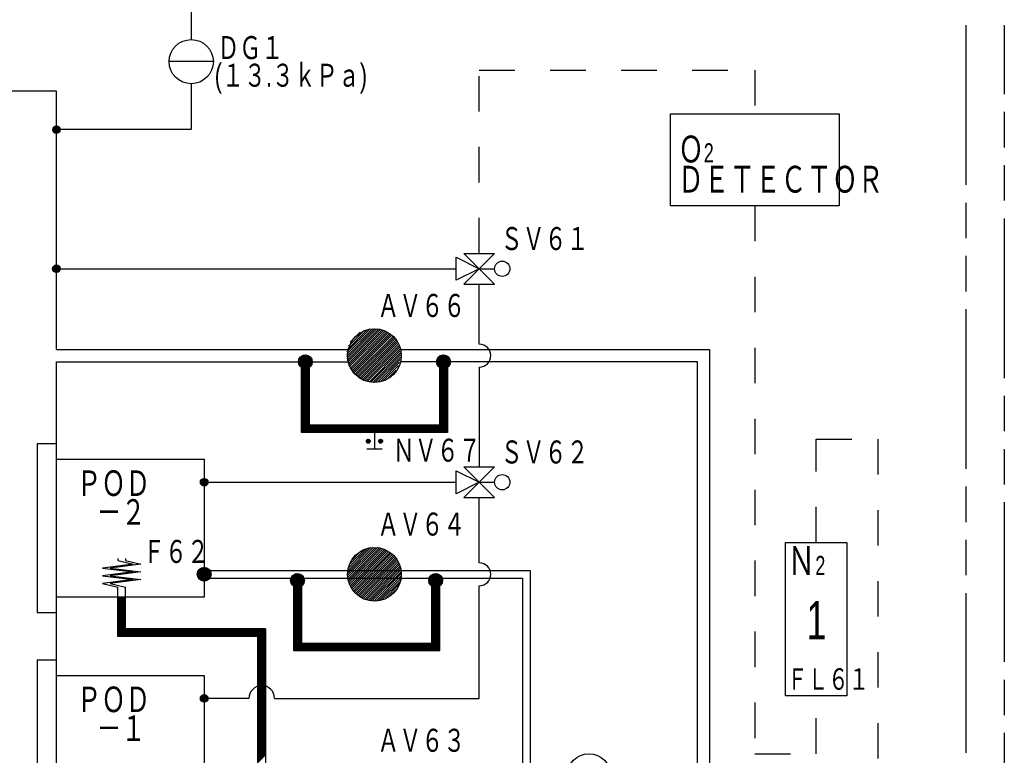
# Model space of a CAD drawing. Header units: millimetres. Extents: x 0 to 840, y 0 to 591.
# Tile 23 of 27: x 544 to 672, y 350 to 446. Entities that reach past the tile are written whole.
import ezdxf

# ---------------------------------------------------------------- set-up
doc = ezdxf.new("R2010")
doc.units = ezdxf.units.MM
doc.header["$LTSCALE"] = 46.255
doc.linetypes.add('DOT', pattern=[0.2, 0.1, -0.1])
doc.linetypes.add('PHANTOM', pattern=[0.8, 0.45, -0.05, 0.1, -0.05, 0.1, -0.05])
doc.layers.get('0').update_dxf_attribs({"linetype": 'CONTINUOUS'})
for name, color, linetype in [('0001_01', 7, 'CONTINUOUS'), ('0001_03', 7, 'CONTINUOUS'), ('0001_04', 7, 'CONTINUOUS')]:
    doc.layers.add(name, color=color, linetype=linetype)
doc.styles.add('TEXTSTYLE_2', font='txt', dxfattribs={"width": 0.7})

msp = doc.modelspace()

# ---------------------------------------------------------------- linework, layer by layer
at = {"color": 5, "linetype": 'Continuous'}
for p, q in [((547.94, 413.59), (548.49, 414.15)), ((547.94, 413.74), (548.35, 414.14)), ((547.97, 413.48), (548.61, 414.12)), ((548.01, 413.38), (548.7, 414.07)), ((548.07, 413.3), (548.78, 414.01)), ((548.15, 413.24), (548.85, 413.94)), ((548.24, 413.19), (548.9, 413.84)), ((548.35, 413.16), (548.93, 413.73)), ((548.49, 413.15), (548.93, 413.6)), ((548.71, 413.23), (548.86, 413.38))]:
    msp.add_line(p, q, dxfattribs=at)
at = {"color": 2, "linetype": 'Continuous'}
msp.add_line((548.44, 413.65), (600.52, 413.65), dxfattribs=at)
msp.add_circle((548.44, 413.65), 0.5, dxfattribs=at)
at = {"layer": '0001_01', "color": 2, "linetype": 'Continuous'}
for p, q in [((566.01, 452.29), (566.01, 443.53)), ((568.89, 440.65), (563.13, 440.65)), ((566.01, 437.77), (566.01, 431.79)), ((548.44, 436.79), (488.54, 436.79)), ((548.44, 403.13), (548.44, 436.79)), ((628.43, 433.86), (650.43, 433.86)), ((628.43, 421.86), (628.43, 433.86)), ((650.43, 433.86), (650.43, 421.86)), ((566.01, 431.79), (548.44, 431.79)), ((650.43, 421.86), (628.43, 421.86)), ((605.52, 415.65), (601.52, 411.65)), ((601.52, 415.65), (605.52, 415.65)), ((605.52, 411.65), (601.52, 415.65)), ((600.52, 412.15), (600.52, 415.15)), ((600.52, 415.15), (603.52, 413.65)), ((603.52, 413.65), (600.52, 412.15)), ((603.52, 413.65), (605.52, 413.65)), ((601.52, 411.65), (605.52, 411.65)), ((603.52, 403.83), (603.52, 411.65)), ((548.44, 403.13), (586.46, 403.13)), ((593.27, 403.13), (633.54, 403.13)), ((633.54, 403.13), (633.54, 317.48)), ((548.44, 401.53), (586.46, 401.53)), ((548.44, 327.06), (548.44, 401.53)), ((580.37, 392.33), (580.37, 401.53)), ((581.37, 401.53), (581.37, 393.33)), ((631.94, 401.53), (593.27, 401.53)), ((598.37, 393.33), (598.37, 401.53)), ((599.37, 401.53), (599.37, 392.33)), ((631.94, 317.48), (631.94, 401.53)), ((603.52, 400.83), (603.52, 387.83)), ((581.37, 393.33), (598.37, 393.33)), ((599.37, 392.33), (580.37, 392.33)), ((589.87, 392.33), (589.87, 390.17)), ((548.44, 390.83), (545.94, 390.83)), ((545.94, 390.83), (545.94, 368.83)), ((588.87, 390.17), (590.87, 390.17)), ((548.44, 388.83), (567.69, 388.83)), ((567.69, 388.83), (567.69, 370.83)), ((605.52, 387.83), (601.52, 383.83)), ((601.52, 387.83), (605.52, 387.83)), ((605.52, 383.83), (601.52, 387.83)), ((600.52, 387.33), (603.52, 385.83)), ((600.52, 384.33), (600.52, 387.33)), ((567.69, 385.83), (600.52, 385.83)), ((603.52, 385.83), (600.52, 384.33)), ((603.52, 385.83), (605.52, 385.83)), ((601.52, 383.83), (605.52, 383.83)), ((603.52, 375.33), (603.52, 383.83)), ((643.43, 377.99), (651.43, 377.99)), ((643.43, 357.99), (643.43, 377.99)), ((651.43, 377.99), (651.43, 357.99)), ((556.44, 375.88), (556.44, 375.63)), ((557.44, 375.88), (557.44, 375.63)), ((558.44, 375.13), (554.44, 374.63)), ((554.44, 374.63), (558.44, 374.13)), ((559.44, 375.13), (555.44, 374.63)), ((555.44, 374.63), (559.44, 374.13)), ((556.44, 375.63), (558.44, 375.13)), ((557.44, 375.63), (559.44, 375.13)), ((558.44, 374.13), (554.44, 373.63)), ((554.44, 373.63), (558.44, 373.13)), ((559.44, 374.13), (555.44, 373.63)), ((555.44, 373.63), (559.44, 373.13)), ((567.69, 374.33), (610.14, 374.33)), ((567.69, 373.33), (609.14, 373.33)), ((609.14, 373.33), (609.14, 317.48)), ((610.14, 374.33), (610.14, 317.48)), ((558.44, 373.13), (554.44, 372.63)), ((554.44, 372.63), (556.44, 372.13)), ((559.44, 373.13), (555.44, 372.63)), ((555.44, 372.63), (557.44, 372.13)), ((556.44, 365.74), (556.44, 372.13)), ((557.44, 366.74), (557.44, 372.13)), ((579.35, 363.83), (579.35, 373.03)), ((580.35, 373.03), (580.35, 364.83)), ((597.35, 364.83), (597.35, 373.03)), ((598.35, 373.03), (598.35, 363.83)), ((603.52, 357.65), (603.52, 372.33)), ((567.69, 370.83), (548.44, 370.83)), ((545.94, 368.83), (548.44, 368.83)), ((574.69, 365.74), (556.44, 365.74)), ((575.69, 366.74), (557.44, 366.74)), ((574.69, 256.39), (574.69, 365.74)), ((575.69, 366.74), (575.69, 256.39)), ((580.35, 364.83), (597.35, 364.83)), ((598.35, 363.83), (579.35, 363.83)), ((548.44, 362.65), (545.94, 362.65)), ((545.94, 362.65), (545.94, 340.65)), ((548.44, 360.65), (567.69, 360.65)), ((567.69, 360.65), (567.69, 342.65)), ((651.43, 357.99), (643.43, 357.99)), ((573.52, 357.65), (567.69, 357.65)), ((576.85, 357.65), (603.52, 357.65))]:
    msp.add_line(p, q, dxfattribs=at)
at = {"layer": '0001_01', "color": 2, "linetype": 'PHANTOM'}
for p, q in [((666.93, 445.39), (666.93, 256.39)), ((671.93, 251.39), (671.93, 445.39))]:
    msp.add_line(p, q, dxfattribs=at)
at = {"layer": '0001_01', "color": 2, "linetype": 'DOT'}
for p, q in [((603.52, 439.56), (639.43, 439.56)), ((603.52, 415.65), (603.52, 439.56)), ((639.43, 439.56), (639.43, 433.86)), ((639.43, 421.86), (639.43, 350.43)), ((647.43, 391.44), (655.43, 391.44)), ((647.43, 377.99), (647.43, 391.44)), ((655.43, 391.44), (655.43, 317.48)), ((647.43, 350.43), (647.43, 357.99)), ((639.43, 350.43), (647.43, 350.43))]:
    msp.add_line(p, q, dxfattribs=at)
at = {"layer": '0001_01', "color": 2, "linetype": 'Continuous'}
for centre, radius in [((566.01, 440.65), 2.88), ((548.44, 431.79), 0.48), ((606.52, 413.65), 1), ((589.87, 402.33), 3.5), ((580.87, 401.53), 0.9), ((598.87, 401.53), 0.9), ((589.07, 391.17), 0.25), ((590.67, 391.17), 0.25), ((567.69, 385.83), 0.5), ((606.52, 385.83), 1), ((589.87, 373.83), 3.5), ((567.69, 373.83), 0.9), ((579.85, 373.03), 0.9), ((597.85, 373.03), 0.9), ((567.69, 357.65), 0.5), ((617.82, 347.58), 2.85)]:
    msp.add_circle(centre, radius, dxfattribs=at)
for centre, radius, start, end in [((603.52, 402.33), 1.5, 270, 90), ((603.52, 373.83), 1.5, 270, 90), ((575.19, 357.65), 1.67, 0, 180)]:
    msp.add_arc(centre, radius, start, end, dxfattribs=at)
at = {"layer": '0001_04', "color": 5, "linetype": 'Continuous'}
for p, q in [((547.96, 431.86), (548.36, 432.26)), ((547.96, 431.72), (548.5, 432.26)), ((547.99, 431.61), (548.61, 432.23)), ((548.04, 431.52), (548.71, 432.18)), ((548.1, 431.44), (548.78, 432.12)), ((548.18, 431.38), (548.84, 432.04)), ((548.28, 431.33), (548.89, 431.94)), ((548.4, 431.31), (548.91, 431.83)), ((548.55, 431.32), (548.9, 431.67)), ((586.26, 402.21), (589.89, 405.84)), ((586.27, 402.5), (589.61, 405.84)), ((586.28, 401.95), (590.16, 405.82)), ((586.29, 402.81), (589.3, 405.81)), ((586.32, 401.7), (590.4, 405.78)), ((586.36, 403.15), (588.95, 405.75)), ((586.37, 401.47), (590.63, 405.73)), ((586.44, 401.25), (590.85, 405.67)), ((586.48, 403.56), (588.55, 405.62)), ((586.51, 401.05), (591.06, 405.59)), ((586.6, 400.85), (591.26, 405.51)), ((586.69, 400.66), (591.44, 405.41)), ((586.73, 404.09), (588.01, 405.37)), ((586.8, 400.48), (591.62, 405.31)), ((586.91, 400.31), (591.79, 405.19)), ((587.03, 400.15), (591.95, 405.07)), ((587.16, 400), (592.11, 404.94)), ((587.3, 399.85), (592.25, 404.8)), ((587.45, 399.72), (592.39, 404.66)), ((587.6, 399.59), (592.52, 404.5)), ((587.76, 399.47), (592.64, 404.34)), ((587.94, 399.36), (592.75, 404.17)), ((588.12, 399.25), (592.85, 403.99)), ((588.3, 399.16), (592.94, 403.8)), ((588.5, 399.08), (593.03, 403.6)), ((588.71, 399), (593.1, 403.39)), ((588.93, 398.94), (593.16, 403.17)), ((589.17, 398.89), (593.21, 402.94)), ((579.97, 401.52), (580.88, 402.43)), ((579.98, 401.67), (580.72, 402.42)), ((579.98, 401.39), (581.01, 402.42)), ((580, 401.27), (581.12, 402.39)), ((580.03, 401.87), (580.53, 402.36)), ((580.04, 401.17), (581.23, 402.35)), ((580.09, 401.08), (581.32, 402.31)), ((580.15, 400.99), (581.4, 402.25)), ((580.21, 400.91), (581.48, 402.19)), ((580.28, 400.85), (581.55, 402.11)), ((580.36, 400.78), (581.61, 402.03)), ((580.37, 400.65), (581.66, 401.95)), ((580.37, 400.51), (581.71, 401.85)), ((580.37, 400.36), (581.74, 401.74)), ((580.37, 400.22), (581.76, 401.62)), ((589.42, 398.86), (593.25, 402.69)), ((589.68, 398.84), (593.26, 402.42)), ((589.97, 398.85), (593.26, 402.13)), ((590.29, 398.88), (593.22, 401.82)), ((597.97, 401.56), (598.84, 402.43)), ((597.97, 401.42), (598.97, 402.42)), ((597.99, 401.72), (598.67, 402.41)), ((598, 401.31), (599.09, 402.4)), ((598.03, 401.2), (599.2, 402.37)), ((598.07, 401.94), (598.45, 402.33)), ((598.07, 401.1), (599.29, 402.32)), ((598.13, 401.01), (599.38, 402.27)), ((598.19, 400.94), (599.46, 402.21)), ((598.26, 400.86), (599.53, 402.14)), ((598.34, 400.8), (599.6, 402.06)), ((598.37, 400.69), (599.65, 401.97)), ((598.37, 400.55), (599.7, 401.88)), ((598.37, 400.4), (599.73, 401.77)), ((598.37, 400.26), (599.76, 401.65)), ((598.37, 400.12), (599.77, 401.52)), ((580.37, 400.08), (581.77, 401.48)), ((580.37, 399.94), (581.74, 401.31)), ((580.37, 399.8), (581.65, 401.08)), ((580.37, 399.66), (581.37, 400.66)), ((580.37, 399.52), (581.37, 400.52)), ((580.37, 399.38), (581.37, 400.38)), ((580.37, 399.23), (581.37, 400.23)), ((590.64, 398.96), (593.15, 401.46)), ((591.07, 399.1), (593.01, 401.04)), ((591.65, 399.4), (592.71, 400.45)), ((598.37, 399.98), (599.75, 401.37)), ((598.37, 399.84), (599.69, 401.16)), ((598.37, 399.7), (599.37, 400.7)), ((598.37, 399.56), (599.37, 400.56)), ((598.37, 399.41), (599.37, 400.41)), ((598.37, 399.27), (599.37, 400.27)), ((580.37, 399.09), (581.37, 400.09)), ((580.37, 398.95), (581.37, 399.95)), ((580.37, 398.81), (581.37, 399.81)), ((580.37, 398.67), (581.37, 399.67)), ((580.37, 398.53), (581.37, 399.53)), ((580.37, 398.39), (581.37, 399.39)), ((580.37, 398.24), (581.37, 399.24)), ((580.37, 398.1), (581.37, 399.1)), ((580.37, 397.96), (581.37, 398.96)), ((598.37, 399.13), (599.37, 400.13)), ((598.37, 398.99), (599.37, 399.99)), ((598.37, 398.85), (599.37, 399.85)), ((598.37, 398.71), (599.37, 399.71)), ((598.37, 398.57), (599.37, 399.57)), ((598.37, 398.42), (599.37, 399.42)), ((598.37, 398.28), (599.37, 399.28)), ((598.37, 398.14), (599.37, 399.14)), ((598.37, 398), (599.37, 399)), ((580.37, 397.82), (581.37, 398.82)), ((580.37, 397.68), (581.37, 398.68)), ((580.37, 397.54), (581.37, 398.54)), ((580.37, 397.4), (581.37, 398.4)), ((580.37, 397.25), (581.37, 398.25)), ((580.37, 397.11), (581.37, 398.11)), ((580.37, 396.97), (581.37, 397.97)), ((580.37, 396.83), (581.37, 397.83)), ((580.37, 396.69), (581.37, 397.69)), ((598.37, 397.86), (599.37, 398.86)), ((598.37, 397.72), (599.37, 398.72)), ((598.37, 397.58), (599.37, 398.58)), ((598.37, 397.43), (599.37, 398.43)), ((598.37, 397.29), (599.37, 398.29)), ((598.37, 397.15), (599.37, 398.15)), ((598.37, 397.01), (599.37, 398.01)), ((598.37, 396.87), (599.37, 397.87)), ((598.37, 396.73), (599.37, 397.73)), ((580.37, 396.55), (581.37, 397.55)), ((580.37, 396.41), (581.37, 397.41)), ((580.37, 396.26), (581.37, 397.26)), ((580.37, 396.12), (581.37, 397.12)), ((580.37, 395.98), (581.37, 396.98)), ((580.37, 395.84), (581.37, 396.84)), ((580.37, 395.7), (581.37, 396.7)), ((580.37, 395.56), (581.37, 396.56)), ((580.37, 395.42), (581.37, 396.42)), ((598.37, 396.59), (599.37, 397.59)), ((598.37, 396.44), (599.37, 397.44)), ((598.37, 396.3), (599.37, 397.3)), ((598.37, 396.16), (599.37, 397.16)), ((598.37, 396.02), (599.37, 397.02)), ((598.37, 395.88), (599.37, 396.88)), ((598.37, 395.74), (599.37, 396.74)), ((598.37, 395.6), (599.37, 396.6)), ((598.37, 395.45), (599.37, 396.45)), ((580.37, 395.27), (581.37, 396.27)), ((580.37, 395.13), (581.37, 396.13)), ((580.37, 394.99), (581.37, 395.99)), ((580.37, 394.85), (581.37, 395.85)), ((580.37, 394.71), (581.37, 395.71)), ((580.37, 394.57), (581.37, 395.57)), ((580.37, 394.43), (581.37, 395.43)), ((580.37, 394.28), (581.37, 395.28)), ((580.37, 394.14), (581.37, 395.14)), ((598.37, 395.31), (599.37, 396.31)), ((598.37, 395.17), (599.37, 396.17)), ((598.37, 395.03), (599.37, 396.03)), ((598.37, 394.89), (599.37, 395.89)), ((598.37, 394.75), (599.37, 395.75)), ((598.37, 394.61), (599.37, 395.61)), ((598.37, 394.46), (599.37, 395.46)), ((598.37, 394.32), (599.37, 395.32)), ((598.37, 394.18), (599.37, 395.18)), ((580.37, 394), (581.37, 395)), ((580.37, 393.86), (581.37, 394.86)), ((580.37, 393.72), (581.37, 394.72)), ((580.37, 393.58), (581.37, 394.58)), ((580.37, 393.44), (581.37, 394.44)), ((580.37, 393.29), (581.37, 394.29)), ((580.37, 393.15), (581.37, 394.15)), ((580.37, 393.01), (581.37, 394.01)), ((580.37, 392.87), (581.37, 393.87)), ((597.5, 392.33), (599.37, 394.19)), ((597.65, 392.33), (599.37, 394.05)), ((597.79, 392.33), (599.37, 393.91)), ((598.37, 394.04), (599.37, 395.04)), ((598.37, 393.9), (599.37, 394.9)), ((598.37, 393.76), (599.37, 394.76)), ((598.37, 393.62), (599.37, 394.62)), ((598.37, 393.47), (599.37, 394.47)), ((598.37, 393.33), (599.37, 394.33)), ((580.37, 392.73), (581.37, 393.73)), ((580.37, 392.59), (581.37, 393.59)), ((580.37, 392.45), (581.37, 393.45)), ((580.39, 392.33), (581.39, 393.33)), ((580.53, 392.33), (581.53, 393.33)), ((580.68, 392.33), (581.68, 393.33)), ((580.82, 392.33), (581.82, 393.33)), ((580.96, 392.33), (581.96, 393.33)), ((581.1, 392.33), (582.1, 393.33)), ((581.24, 392.33), (582.24, 393.33)), ((581.38, 392.33), (582.38, 393.33)), ((581.52, 392.33), (582.52, 393.33)), ((581.67, 392.33), (582.67, 393.33)), ((581.81, 392.33), (582.81, 393.33)), ((581.95, 392.33), (582.95, 393.33)), ((582.09, 392.33), (583.09, 393.33)), ((582.23, 392.33), (583.23, 393.33)), ((582.37, 392.33), (583.37, 393.33)), ((582.51, 392.33), (583.51, 393.33)), ((582.66, 392.33), (583.66, 393.33)), ((582.8, 392.33), (583.8, 393.33)), ((582.94, 392.33), (583.94, 393.33)), ((583.08, 392.33), (584.08, 393.33)), ((583.22, 392.33), (584.22, 393.33)), ((583.36, 392.33), (584.36, 393.33)), ((583.5, 392.33), (584.5, 393.33)), ((583.65, 392.33), (584.65, 393.33)), ((583.79, 392.33), (584.79, 393.33)), ((583.93, 392.33), (584.93, 393.33)), ((584.07, 392.33), (585.07, 393.33)), ((584.21, 392.33), (585.21, 393.33)), ((584.35, 392.33), (585.35, 393.33)), ((584.49, 392.33), (585.49, 393.33)), ((584.64, 392.33), (585.64, 393.33)), ((584.78, 392.33), (585.78, 393.33)), ((584.92, 392.33), (585.92, 393.33)), ((585.06, 392.33), (586.06, 393.33)), ((585.2, 392.33), (586.2, 393.33)), ((585.34, 392.33), (586.34, 393.33)), ((585.48, 392.33), (586.48, 393.33)), ((585.62, 392.33), (586.62, 393.33)), ((585.77, 392.33), (586.77, 393.33)), ((585.91, 392.33), (586.91, 393.33)), ((586.05, 392.33), (587.05, 393.33)), ((586.19, 392.33), (587.19, 393.33)), ((586.33, 392.33), (587.33, 393.33)), ((586.47, 392.33), (587.47, 393.33)), ((586.61, 392.33), (587.61, 393.33)), ((586.76, 392.33), (587.76, 393.33)), ((586.9, 392.33), (587.9, 393.33)), ((587.04, 392.33), (588.04, 393.33)), ((587.18, 392.33), (588.18, 393.33)), ((587.32, 392.33), (588.32, 393.33)), ((587.46, 392.33), (588.46, 393.33)), ((587.6, 392.33), (588.6, 393.33)), ((587.75, 392.33), (588.75, 393.33)), ((587.89, 392.33), (588.89, 393.33)), ((588.03, 392.33), (589.03, 393.33)), ((588.17, 392.33), (589.17, 393.33)), ((588.31, 392.33), (589.31, 393.33)), ((588.45, 392.33), (589.45, 393.33)), ((588.59, 392.33), (589.59, 393.33)), ((588.74, 392.33), (589.74, 393.33)), ((588.88, 392.33), (589.88, 393.33)), ((589.02, 392.33), (590.02, 393.33)), ((589.16, 392.33), (590.16, 393.33)), ((589.3, 392.33), (590.3, 393.33)), ((589.44, 392.33), (590.44, 393.33)), ((589.58, 392.33), (590.58, 393.33)), ((589.73, 392.33), (590.73, 393.33)), ((589.87, 392.33), (590.87, 393.33)), ((590.01, 392.33), (591.01, 393.33)), ((590.15, 392.33), (591.15, 393.33)), ((590.29, 392.33), (591.29, 393.33)), ((590.43, 392.33), (591.43, 393.33)), ((590.57, 392.33), (591.57, 393.33)), ((590.72, 392.33), (591.72, 393.33)), ((590.86, 392.33), (591.86, 393.33)), ((591, 392.33), (592, 393.33)), ((591.14, 392.33), (592.14, 393.33)), ((591.28, 392.33), (592.28, 393.33)), ((591.42, 392.33), (592.42, 393.33)), ((591.56, 392.33), (592.56, 393.33)), ((591.71, 392.33), (592.71, 393.33)), ((591.85, 392.33), (592.85, 393.33)), ((591.99, 392.33), (592.99, 393.33)), ((592.13, 392.33), (593.13, 393.33)), ((592.27, 392.33), (593.27, 393.33)), ((592.41, 392.33), (593.41, 393.33)), ((592.55, 392.33), (593.55, 393.33)), ((592.7, 392.33), (593.7, 393.33)), ((592.84, 392.33), (593.84, 393.33)), ((592.98, 392.33), (593.98, 393.33)), ((593.12, 392.33), (594.12, 393.33)), ((593.26, 392.33), (594.26, 393.33)), ((593.4, 392.33), (594.4, 393.33)), ((593.54, 392.33), (594.54, 393.33)), ((593.69, 392.33), (594.69, 393.33)), ((593.83, 392.33), (594.83, 393.33)), ((593.97, 392.33), (594.97, 393.33)), ((594.11, 392.33), (595.11, 393.33)), ((594.25, 392.33), (595.25, 393.33)), ((594.39, 392.33), (595.39, 393.33)), ((594.53, 392.33), (595.53, 393.33)), ((594.68, 392.33), (595.68, 393.33)), ((594.82, 392.33), (595.82, 393.33)), ((594.96, 392.33), (595.96, 393.33)), ((595.1, 392.33), (596.1, 393.33)), ((595.24, 392.33), (596.24, 393.33)), ((595.38, 392.33), (596.38, 393.33)), ((595.52, 392.33), (596.52, 393.33)), ((595.67, 392.33), (596.67, 393.33)), ((595.81, 392.33), (596.81, 393.33)), ((595.95, 392.33), (596.95, 393.33)), ((596.09, 392.33), (597.09, 393.33)), ((596.23, 392.33), (597.23, 393.33)), ((596.37, 392.33), (597.37, 393.33)), ((596.51, 392.33), (597.51, 393.33)), ((596.66, 392.33), (597.66, 393.33)), ((596.8, 392.33), (597.8, 393.33)), ((596.94, 392.33), (597.94, 393.33)), ((597.08, 392.33), (598.08, 393.33)), ((597.22, 392.33), (598.22, 393.33)), ((597.36, 392.33), (598.36, 393.33)), ((597.93, 392.33), (599.37, 393.77)), ((598.07, 392.33), (599.37, 393.63)), ((598.21, 392.33), (599.37, 393.48)), ((598.35, 392.33), (599.37, 393.34)), ((598.49, 392.33), (599.37, 393.2)), ((598.64, 392.33), (599.37, 393.06)), ((598.78, 392.33), (599.37, 392.92)), ((598.92, 392.33), (599.37, 392.78)), ((599.06, 392.33), (599.37, 392.64)), ((588.82, 391.14), (589.1, 391.42)), ((588.82, 391.22), (589.12, 390.92)), ((588.86, 391.03), (589.2, 391.38)), ((588.87, 391.32), (589.22, 390.97)), ((588.92, 390.96), (589.27, 391.31)), ((588.94, 391.39), (589.28, 391.05)), ((589.05, 391.42), (589.32, 391.16)), ((590.42, 391.18), (590.65, 391.42)), ((590.44, 391.06), (590.77, 391.39)), ((590.45, 391.29), (590.79, 390.95)), ((590.5, 390.98), (590.85, 391.33)), ((590.52, 391.37), (590.87, 391.02)), ((590.59, 390.93), (590.9, 391.25)), ((590.61, 391.41), (590.91, 391.12)), ((590.78, 391.39), (590.89, 391.28)), ((599.2, 392.33), (599.37, 392.49)), ((599.34, 392.33), (599.37, 392.35)), ((588.84, 391.07), (588.97, 390.94)), ((589.03, 390.92), (589.31, 391.21)), ((589.2, 390.96), (589.28, 391.03)), ((590.42, 391.19), (590.68, 390.92)), ((590.73, 390.92), (590.91, 391.11)), ((567.19, 385.77), (567.74, 386.33)), ((567.19, 385.92), (567.6, 386.32)), ((567.22, 385.66), (567.86, 386.3)), ((567.26, 385.56), (567.95, 386.25)), ((567.32, 385.48), (568.03, 386.19)), ((567.4, 385.42), (568.1, 386.11)), ((567.49, 385.37), (568.15, 386.02)), ((567.6, 385.34), (568.18, 385.91)), ((567.74, 385.33), (568.18, 385.78)), ((567.96, 385.41), (568.11, 385.56)), ((586.37, 373.98), (589.71, 377.33)), ((586.37, 373.7), (590, 377.33)), ((586.39, 373.44), (590.26, 377.31)), ((586.4, 374.29), (589.4, 377.3)), ((586.43, 373.19), (590.51, 377.27)), ((586.46, 374.64), (589.06, 377.23)), ((586.48, 372.96), (590.74, 377.22)), ((586.54, 372.74), (590.96, 377.16)), ((586.59, 375.05), (588.65, 377.11)), ((586.62, 372.53), (591.16, 377.08)), ((586.7, 372.33), (591.36, 376.99)), ((586.8, 372.15), (591.55, 376.9)), ((586.84, 375.58), (588.12, 376.86)), ((586.9, 371.97), (591.73, 376.79)), ((587.02, 371.8), (591.9, 376.68)), ((587.14, 371.64), (592.06, 376.56)), ((587.27, 371.49), (592.21, 376.43)), ((587.41, 371.34), (592.36, 376.29)), ((587.55, 371.2), (592.49, 376.14)), ((587.71, 371.08), (592.62, 375.99)), ((566.79, 373.77), (567.74, 374.73)), ((566.79, 373.92), (567.6, 374.72)), ((566.8, 373.65), (567.87, 374.71)), ((566.83, 374.1), (567.42, 374.69)), ((566.83, 373.54), (567.98, 374.68)), ((566.88, 373.44), (568.08, 374.64)), ((566.93, 373.35), (568.17, 374.59)), ((587.87, 370.96), (592.74, 375.83)), ((588.04, 370.84), (592.85, 375.66)), ((588.22, 370.74), (592.96, 375.48)), ((588.41, 370.65), (593.05, 375.29)), ((588.61, 370.56), (593.13, 375.09)), ((588.82, 370.49), (593.21, 374.88)), ((589.04, 370.43), (593.27, 374.66)), ((566.98, 373.27), (568.25, 374.53)), ((567, 374.41), (567.11, 374.52)), ((567.05, 373.19), (568.32, 374.46)), ((567.13, 373.12), (568.39, 374.39)), ((567.21, 373.07), (568.45, 374.31)), ((567.3, 373.02), (568.5, 374.21)), ((567.4, 372.98), (568.54, 374.11)), ((567.51, 372.95), (568.57, 374)), ((567.64, 372.93), (568.58, 373.87)), ((567.79, 372.94), (568.58, 373.73)), ((567.97, 372.97), (568.54, 373.55)), ((578.95, 373.07), (579.81, 373.93)), ((578.96, 372.93), (579.95, 373.92)), ((578.97, 373.23), (579.65, 373.91)), ((578.98, 372.81), (580.07, 373.9)), ((579.01, 372.7), (580.17, 373.87)), ((579.06, 373.46), (579.42, 373.82)), ((579.06, 372.61), (580.27, 373.82)), ((579.11, 372.52), (580.36, 373.77)), ((579.17, 372.44), (580.44, 373.71)), ((579.24, 372.37), (580.51, 373.64)), ((579.32, 372.3), (580.58, 373.56)), ((579.35, 372.2), (580.63, 373.48)), ((579.35, 372.05), (580.68, 373.38)), ((579.35, 371.91), (580.72, 373.28)), ((589.27, 370.38), (593.32, 374.42)), ((589.52, 370.35), (593.35, 374.17)), ((589.79, 370.33), (593.37, 373.91)), ((590.08, 370.34), (593.36, 373.62)), ((590.39, 370.37), (593.33, 373.3)), ((596.95, 373.11), (597.77, 373.93)), ((596.95, 372.97), (597.91, 373.93)), ((596.97, 372.84), (598.04, 373.91)), ((596.99, 373.29), (597.59, 373.89)), ((597, 372.73), (598.15, 373.88)), ((597.04, 372.63), (598.25, 373.84)), ((597.09, 372.54), (598.34, 373.79)), ((597.13, 373.57), (597.31, 373.75)), ((597.15, 372.46), (598.42, 373.73)), ((597.22, 372.39), (598.49, 373.66)), ((597.29, 372.32), (598.56, 373.58)), ((597.35, 372.23), (598.62, 373.5)), ((597.35, 372.09), (598.67, 373.41)), ((597.35, 371.95), (598.71, 373.31)), ((579.35, 371.77), (580.74, 373.16)), ((579.35, 371.63), (580.75, 373.03)), ((579.35, 371.49), (580.74, 372.87)), ((579.35, 371.35), (580.68, 372.67)), ((579.35, 371.21), (580.35, 372.21)), ((579.35, 371.06), (580.35, 372.06)), ((590.75, 370.44), (593.25, 372.95)), ((591.17, 370.58), (593.11, 372.52)), ((597.35, 371.81), (598.73, 373.19)), ((597.35, 371.67), (598.75, 373.07)), ((597.35, 371.53), (598.74, 372.92)), ((597.35, 371.39), (598.7, 372.74)), ((597.35, 371.24), (598.35, 372.24)), ((597.35, 371.1), (598.35, 372.1)), ((556.44, 370.78), (556.49, 370.83)), ((556.44, 370.64), (556.63, 370.83)), ((556.44, 370.49), (556.77, 370.83)), ((556.44, 370.35), (556.91, 370.83)), ((556.44, 370.21), (557.05, 370.83)), ((556.44, 370.07), (557.2, 370.83)), ((556.44, 369.93), (557.34, 370.83)), ((556.44, 369.79), (557.44, 370.79)), ((579.35, 370.92), (580.35, 371.92)), ((579.35, 370.78), (580.35, 371.78)), ((579.35, 370.64), (580.35, 371.64)), ((579.35, 370.5), (580.35, 371.5)), ((579.35, 370.36), (580.35, 371.36)), ((579.35, 370.22), (580.35, 371.22)), ((579.35, 370.07), (580.35, 371.07)), ((579.35, 369.93), (580.35, 370.93)), ((579.35, 369.79), (580.35, 370.79)), ((591.76, 370.88), (592.81, 371.94)), ((597.35, 370.96), (598.35, 371.96)), ((597.35, 370.82), (598.35, 371.82)), ((597.35, 370.68), (598.35, 371.68)), ((597.35, 370.54), (598.35, 371.54)), ((597.35, 370.4), (598.35, 371.4)), ((597.35, 370.25), (598.35, 371.25)), ((597.35, 370.11), (598.35, 371.11)), ((597.35, 369.97), (598.35, 370.97)), ((597.35, 369.83), (598.35, 370.83)), ((556.44, 369.65), (557.44, 370.65)), ((556.44, 369.5), (557.44, 370.5)), ((556.44, 369.36), (557.44, 370.36)), ((556.44, 369.22), (557.44, 370.22)), ((556.44, 369.08), (557.44, 370.08)), ((556.44, 368.94), (557.44, 369.94)), ((556.44, 368.8), (557.44, 369.8)), ((556.44, 368.66), (557.44, 369.66)), ((556.44, 368.51), (557.44, 369.51)), ((579.35, 369.65), (580.35, 370.65)), ((579.35, 369.51), (580.35, 370.51)), ((579.35, 369.37), (580.35, 370.37)), ((579.35, 369.23), (580.35, 370.23)), ((579.35, 369.08), (580.35, 370.08)), ((579.35, 368.94), (580.35, 369.94)), ((579.35, 368.8), (580.35, 369.8)), ((579.35, 368.66), (580.35, 369.66)), ((579.35, 368.52), (580.35, 369.52)), ((597.35, 369.69), (598.35, 370.69)), ((597.35, 369.55), (598.35, 370.55)), ((597.35, 369.41), (598.35, 370.41)), ((597.35, 369.26), (598.35, 370.26)), ((597.35, 369.12), (598.35, 370.12)), ((597.35, 368.98), (598.35, 369.98)), ((597.35, 368.84), (598.35, 369.84)), ((597.35, 368.7), (598.35, 369.7)), ((597.35, 368.56), (598.35, 369.56)), ((556.44, 368.37), (557.44, 369.37)), ((556.44, 368.23), (557.44, 369.23)), ((556.44, 368.09), (557.44, 369.09)), ((556.44, 367.95), (557.44, 368.95)), ((556.44, 367.81), (557.44, 368.81)), ((556.44, 367.67), (557.44, 368.67)), ((556.44, 367.52), (557.44, 368.52)), ((556.44, 367.38), (557.44, 368.38)), ((556.44, 367.24), (557.44, 368.24)), ((579.35, 368.38), (580.35, 369.38)), ((579.35, 368.24), (580.35, 369.24)), ((579.35, 368.09), (580.35, 369.09)), ((579.35, 367.95), (580.35, 368.95)), ((579.35, 367.81), (580.35, 368.81)), ((579.35, 367.67), (580.35, 368.67)), ((579.35, 367.53), (580.35, 368.53)), ((579.35, 367.39), (580.35, 368.39)), ((579.35, 367.25), (580.35, 368.25)), ((597.35, 368.42), (598.35, 369.42)), ((597.35, 368.27), (598.35, 369.27)), ((597.35, 368.13), (598.35, 369.13)), ((597.35, 367.99), (598.35, 368.99)), ((597.35, 367.85), (598.35, 368.85)), ((597.35, 367.71), (598.35, 368.71)), ((597.35, 367.57), (598.35, 368.57)), ((597.35, 367.43), (598.35, 368.43)), ((597.35, 367.28), (598.35, 368.28)), ((597.35, 367.14), (598.35, 368.14)), ((556.44, 367.1), (557.44, 368.1)), ((556.44, 366.96), (557.44, 367.96)), ((556.44, 366.82), (557.44, 367.82)), ((556.44, 366.68), (557.44, 367.68)), ((556.44, 366.53), (557.44, 367.53)), ((556.44, 366.39), (557.44, 367.39)), ((556.44, 366.25), (557.44, 367.25)), ((556.44, 366.11), (557.44, 367.11)), ((556.44, 365.97), (557.44, 366.97)), ((579.35, 367.1), (580.35, 368.1)), ((579.35, 366.96), (580.35, 367.96)), ((579.35, 366.82), (580.35, 367.82)), ((579.35, 366.68), (580.35, 367.68)), ((579.35, 366.54), (580.35, 367.54)), ((579.35, 366.4), (580.35, 367.4)), ((579.35, 366.26), (580.35, 367.26)), ((579.35, 366.11), (580.35, 367.11)), ((579.35, 365.97), (580.35, 366.97)), ((597.35, 367), (598.35, 368)), ((597.35, 366.86), (598.35, 367.86)), ((597.35, 366.72), (598.35, 367.72)), ((597.35, 366.58), (598.35, 367.58)), ((597.35, 366.44), (598.35, 367.44)), ((597.35, 366.29), (598.35, 367.29)), ((597.35, 366.15), (598.35, 367.15)), ((597.35, 366.01), (598.35, 367.01)), ((597.35, 365.87), (598.35, 366.87)), ((556.44, 365.83), (557.44, 366.83)), ((556.49, 365.74), (557.49, 366.74)), ((556.63, 365.74), (557.63, 366.74)), ((556.77, 365.74), (557.77, 366.74)), ((556.91, 365.74), (557.91, 366.74)), ((557.05, 365.74), (558.05, 366.74)), ((557.2, 365.74), (558.2, 366.74)), ((557.34, 365.74), (558.34, 366.74)), ((557.48, 365.74), (558.48, 366.74)), ((557.62, 365.74), (558.62, 366.74)), ((557.76, 365.74), (558.76, 366.74)), ((557.9, 365.74), (558.9, 366.74)), ((558.04, 365.74), (559.04, 366.74)), ((558.19, 365.74), (559.19, 366.74)), ((558.33, 365.74), (559.33, 366.74)), ((558.47, 365.74), (559.47, 366.74)), ((558.61, 365.74), (559.61, 366.74)), ((558.75, 365.74), (559.75, 366.74)), ((558.89, 365.74), (559.89, 366.74)), ((559.03, 365.74), (560.03, 366.74)), ((559.18, 365.74), (560.18, 366.74)), ((559.32, 365.74), (560.32, 366.74)), ((559.46, 365.74), (560.46, 366.74)), ((559.6, 365.74), (560.6, 366.74)), ((559.74, 365.74), (560.74, 366.74)), ((559.88, 365.74), (560.88, 366.74)), ((560.02, 365.74), (561.02, 366.74)), ((560.17, 365.74), (561.17, 366.74)), ((560.31, 365.74), (561.31, 366.74)), ((560.45, 365.74), (561.45, 366.74)), ((560.59, 365.74), (561.59, 366.74)), ((560.73, 365.74), (561.73, 366.74)), ((560.87, 365.74), (561.87, 366.74)), ((561.01, 365.74), (562.01, 366.74)), ((561.16, 365.74), (562.16, 366.74)), ((561.3, 365.74), (562.3, 366.74)), ((561.44, 365.74), (562.44, 366.74)), ((561.58, 365.74), (562.58, 366.74)), ((561.72, 365.74), (562.72, 366.74)), ((561.86, 365.74), (562.86, 366.74)), ((562, 365.74), (563, 366.74)), ((562.15, 365.74), (563.15, 366.74)), ((562.29, 365.74), (563.29, 366.74)), ((562.43, 365.74), (563.43, 366.74)), ((562.57, 365.74), (563.57, 366.74)), ((562.71, 365.74), (563.71, 366.74)), ((562.85, 365.74), (563.85, 366.74)), ((562.99, 365.74), (563.99, 366.74)), ((563.14, 365.74), (564.14, 366.74)), ((563.28, 365.74), (564.28, 366.74)), ((563.42, 365.74), (564.42, 366.74)), ((563.56, 365.74), (564.56, 366.74)), ((563.7, 365.74), (564.7, 366.74)), ((563.84, 365.74), (564.84, 366.74)), ((563.98, 365.74), (564.98, 366.74)), ((564.13, 365.74), (565.13, 366.74)), ((564.27, 365.74), (565.27, 366.74)), ((564.41, 365.74), (565.41, 366.74)), ((564.55, 365.74), (565.55, 366.74)), ((564.69, 365.74), (565.69, 366.74)), ((564.83, 365.74), (565.83, 366.74)), ((564.97, 365.74), (565.97, 366.74)), ((565.12, 365.74), (566.12, 366.74)), ((565.26, 365.74), (566.26, 366.74)), ((565.4, 365.74), (566.4, 366.74)), ((565.54, 365.74), (566.54, 366.74)), ((565.68, 365.74), (566.68, 366.74)), ((565.82, 365.74), (566.82, 366.74)), ((565.96, 365.74), (566.96, 366.74)), ((566.11, 365.74), (567.11, 366.74)), ((566.25, 365.74), (567.25, 366.74)), ((566.39, 365.74), (567.39, 366.74)), ((566.53, 365.74), (567.53, 366.74)), ((566.67, 365.74), (567.67, 366.74)), ((566.81, 365.74), (567.81, 366.74)), ((566.95, 365.74), (567.95, 366.74)), ((567.1, 365.74), (568.1, 366.74)), ((567.24, 365.74), (568.24, 366.74)), ((567.38, 365.74), (568.38, 366.74)), ((567.52, 365.74), (568.52, 366.74)), ((567.66, 365.74), (568.66, 366.74)), ((567.8, 365.74), (568.8, 366.74)), ((567.94, 365.74), (568.94, 366.74)), ((568.09, 365.74), (569.09, 366.74)), ((568.23, 365.74), (569.23, 366.74)), ((568.37, 365.74), (569.37, 366.74)), ((568.51, 365.74), (569.51, 366.74)), ((568.65, 365.74), (569.65, 366.74)), ((568.79, 365.74), (569.79, 366.74)), ((568.93, 365.74), (569.93, 366.74)), ((569.08, 365.74), (570.08, 366.74)), ((569.22, 365.74), (570.22, 366.74)), ((569.36, 365.74), (570.36, 366.74)), ((569.5, 365.74), (570.5, 366.74)), ((569.64, 365.74), (570.64, 366.74)), ((569.78, 365.74), (570.78, 366.74)), ((569.92, 365.74), (570.92, 366.74)), ((570.07, 365.74), (571.07, 366.74)), ((570.21, 365.74), (571.21, 366.74)), ((570.35, 365.74), (571.35, 366.74)), ((570.49, 365.74), (571.49, 366.74)), ((570.63, 365.74), (571.63, 366.74)), ((570.77, 365.74), (571.77, 366.74)), ((570.91, 365.74), (571.91, 366.74)), ((571.06, 365.74), (572.06, 366.74)), ((571.2, 365.74), (572.2, 366.74)), ((571.34, 365.74), (572.34, 366.74)), ((571.48, 365.74), (572.48, 366.74)), ((571.62, 365.74), (572.62, 366.74)), ((571.76, 365.74), (572.76, 366.74)), ((571.9, 365.74), (572.9, 366.74)), ((572.05, 365.74), (573.05, 366.74)), ((572.19, 365.74), (573.19, 366.74)), ((572.33, 365.74), (573.33, 366.74)), ((572.47, 365.74), (573.47, 366.74)), ((572.61, 365.74), (573.61, 366.74)), ((572.75, 365.74), (573.75, 366.74)), ((572.89, 365.74), (573.89, 366.74)), ((573.04, 365.74), (574.04, 366.74)), ((573.18, 365.74), (574.18, 366.74)), ((573.32, 365.74), (574.32, 366.74)), ((573.46, 365.74), (574.46, 366.74)), ((573.6, 365.74), (574.6, 366.74)), ((573.74, 365.74), (574.74, 366.74)), ((573.88, 365.74), (574.88, 366.74)), ((574.03, 365.74), (575.03, 366.74)), ((574.17, 365.74), (575.17, 366.74)), ((574.31, 365.74), (575.31, 366.74)), ((574.45, 365.74), (575.45, 366.74)), ((574.59, 365.74), (575.59, 366.74)), ((574.69, 365.69), (575.69, 366.69)), ((574.69, 365.55), (575.69, 366.55)), ((574.69, 365.41), (575.69, 366.41)), ((574.69, 365.27), (575.69, 366.27)), ((574.69, 365.13), (575.69, 366.13)), ((574.69, 364.99), (575.69, 365.99)), ((574.69, 364.84), (575.69, 365.84)), ((574.69, 364.7), (575.69, 365.7)), ((579.35, 365.83), (580.35, 366.83)), ((579.35, 365.69), (580.35, 366.69)), ((579.35, 365.55), (580.35, 366.55)), ((579.35, 365.41), (580.35, 366.41)), ((579.35, 365.27), (580.35, 366.27)), ((579.35, 365.12), (580.35, 366.12)), ((579.35, 364.98), (580.35, 365.98)), ((579.35, 364.84), (580.35, 365.84)), ((579.35, 364.7), (580.35, 365.7)), ((596.44, 363.83), (598.35, 365.74)), ((596.58, 363.83), (598.35, 365.6)), ((597.35, 365.73), (598.35, 366.73)), ((597.35, 365.59), (598.35, 366.59)), ((597.35, 365.45), (598.35, 366.45)), ((597.35, 365.3), (598.35, 366.3)), ((597.35, 365.16), (598.35, 366.16)), ((597.35, 365.02), (598.35, 366.02)), ((597.35, 364.88), (598.35, 365.88)), ((574.69, 364.56), (575.69, 365.56)), ((574.69, 364.42), (575.69, 365.42)), ((574.69, 364.28), (575.69, 365.28)), ((574.69, 364.14), (575.69, 365.14)), ((574.69, 364), (575.69, 365)), ((574.69, 363.85), (575.69, 364.85)), ((574.69, 363.71), (575.69, 364.71)), ((574.69, 363.57), (575.69, 364.57)), ((574.69, 363.43), (575.69, 364.43)), ((574.69, 363.29), (575.69, 364.29)), ((579.35, 364.56), (580.35, 365.56)), ((579.35, 364.42), (580.35, 365.42)), ((579.35, 364.28), (580.35, 365.28)), ((579.35, 364.13), (580.35, 365.13)), ((579.35, 363.99), (580.35, 364.99)), ((579.35, 363.85), (580.35, 364.85)), ((579.47, 363.83), (580.47, 364.83)), ((579.61, 363.83), (580.61, 364.83)), ((579.75, 363.83), (580.75, 364.83)), ((579.89, 363.83), (580.89, 364.83)), ((580.04, 363.83), (581.04, 364.83)), ((580.18, 363.83), (581.18, 364.83)), ((580.32, 363.83), (581.32, 364.83)), ((580.46, 363.83), (581.46, 364.83)), ((580.6, 363.83), (581.6, 364.83)), ((580.74, 363.83), (581.74, 364.83)), ((580.88, 363.83), (581.88, 364.83)), ((581.03, 363.83), (582.03, 364.83)), ((581.17, 363.83), (582.17, 364.83)), ((581.31, 363.83), (582.31, 364.83)), ((581.45, 363.83), (582.45, 364.83)), ((581.59, 363.83), (582.59, 364.83)), ((581.73, 363.83), (582.73, 364.83)), ((581.87, 363.83), (582.87, 364.83)), ((582.02, 363.83), (583.02, 364.83)), ((582.16, 363.83), (583.16, 364.83)), ((582.3, 363.83), (583.3, 364.83)), ((582.44, 363.83), (583.44, 364.83)), ((582.58, 363.83), (583.58, 364.83)), ((582.72, 363.83), (583.72, 364.83)), ((582.86, 363.83), (583.86, 364.83)), ((583.01, 363.83), (584.01, 364.83)), ((583.15, 363.83), (584.15, 364.83)), ((583.29, 363.83), (584.29, 364.83)), ((583.43, 363.83), (584.43, 364.83)), ((583.57, 363.83), (584.57, 364.83)), ((583.71, 363.83), (584.71, 364.83)), ((583.85, 363.83), (584.85, 364.83)), ((584, 363.83), (585, 364.83)), ((584.14, 363.83), (585.14, 364.83)), ((584.28, 363.83), (585.28, 364.83)), ((584.42, 363.83), (585.42, 364.83)), ((584.56, 363.83), (585.56, 364.83)), ((584.7, 363.83), (585.7, 364.83)), ((584.84, 363.83), (585.84, 364.83)), ((584.98, 363.83), (585.98, 364.83)), ((585.13, 363.83), (586.13, 364.83)), ((585.27, 363.83), (586.27, 364.83)), ((585.41, 363.83), (586.41, 364.83)), ((585.55, 363.83), (586.55, 364.83)), ((585.69, 363.83), (586.69, 364.83)), ((585.83, 363.83), (586.83, 364.83)), ((585.97, 363.83), (586.97, 364.83)), ((586.12, 363.83), (587.12, 364.83)), ((586.26, 363.83), (587.26, 364.83)), ((586.4, 363.83), (587.4, 364.83)), ((586.54, 363.83), (587.54, 364.83)), ((586.68, 363.83), (587.68, 364.83)), ((586.82, 363.83), (587.82, 364.83)), ((586.96, 363.83), (587.96, 364.83)), ((587.11, 363.83), (588.11, 364.83)), ((587.25, 363.83), (588.25, 364.83)), ((587.39, 363.83), (588.39, 364.83)), ((587.53, 363.83), (588.53, 364.83)), ((587.67, 363.83), (588.67, 364.83)), ((587.81, 363.83), (588.81, 364.83)), ((587.95, 363.83), (588.95, 364.83)), ((588.1, 363.83), (589.1, 364.83)), ((588.24, 363.83), (589.24, 364.83)), ((588.38, 363.83), (589.38, 364.83)), ((588.52, 363.83), (589.52, 364.83)), ((588.66, 363.83), (589.66, 364.83)), ((588.8, 363.83), (589.8, 364.83)), ((588.94, 363.83), (589.94, 364.83)), ((589.09, 363.83), (590.09, 364.83)), ((589.23, 363.83), (590.23, 364.83)), ((589.37, 363.83), (590.37, 364.83)), ((589.51, 363.83), (590.51, 364.83)), ((589.65, 363.83), (590.65, 364.83)), ((589.79, 363.83), (590.79, 364.83)), ((589.93, 363.83), (590.93, 364.83)), ((590.08, 363.83), (591.08, 364.83)), ((590.22, 363.83), (591.22, 364.83)), ((590.36, 363.83), (591.36, 364.83)), ((590.5, 363.83), (591.5, 364.83)), ((590.64, 363.83), (591.64, 364.83)), ((590.78, 363.83), (591.78, 364.83)), ((590.92, 363.83), (591.92, 364.83)), ((591.07, 363.83), (592.07, 364.83)), ((591.21, 363.83), (592.21, 364.83)), ((591.35, 363.83), (592.35, 364.83)), ((591.49, 363.83), (592.49, 364.83)), ((591.63, 363.83), (592.63, 364.83)), ((591.77, 363.83), (592.77, 364.83)), ((591.91, 363.83), (592.91, 364.83)), ((592.06, 363.83), (593.06, 364.83)), ((592.2, 363.83), (593.2, 364.83)), ((592.34, 363.83), (593.34, 364.83)), ((592.48, 363.83), (593.48, 364.83)), ((592.62, 363.83), (593.62, 364.83)), ((592.76, 363.83), (593.76, 364.83)), ((592.9, 363.83), (593.9, 364.83)), ((593.05, 363.83), (594.05, 364.83)), ((593.19, 363.83), (594.19, 364.83)), ((593.33, 363.83), (594.33, 364.83)), ((593.47, 363.83), (594.47, 364.83)), ((593.61, 363.83), (594.61, 364.83)), ((593.75, 363.83), (594.75, 364.83)), ((593.89, 363.83), (594.89, 364.83)), ((594.04, 363.83), (595.04, 364.83)), ((594.18, 363.83), (595.18, 364.83)), ((594.32, 363.83), (595.32, 364.83)), ((594.46, 363.83), (595.46, 364.83)), ((594.6, 363.83), (595.6, 364.83)), ((594.74, 363.83), (595.74, 364.83)), ((594.88, 363.83), (595.88, 364.83)), ((595.03, 363.83), (596.03, 364.83)), ((595.17, 363.83), (596.17, 364.83)), ((595.31, 363.83), (596.31, 364.83)), ((595.45, 363.83), (596.45, 364.83)), ((595.59, 363.83), (596.59, 364.83)), ((595.73, 363.83), (596.73, 364.83)), ((595.87, 363.83), (596.87, 364.83)), ((596.02, 363.83), (597.02, 364.83)), ((596.16, 363.83), (597.16, 364.83)), ((596.3, 363.83), (597.3, 364.83)), ((596.72, 363.83), (598.35, 365.46)), ((596.86, 363.83), (598.35, 365.31)), ((597.01, 363.83), (598.35, 365.17)), ((597.15, 363.83), (598.35, 365.03)), ((597.29, 363.83), (598.35, 364.89)), ((597.43, 363.83), (598.35, 364.75)), ((597.57, 363.83), (598.35, 364.61)), ((597.71, 363.83), (598.35, 364.47)), ((597.85, 363.83), (598.35, 364.33)), ((574.69, 363.15), (575.69, 364.15)), ((574.69, 363.01), (575.69, 364.01)), ((574.69, 362.86), (575.69, 363.86)), ((574.69, 362.72), (575.69, 363.72)), ((574.69, 362.58), (575.69, 363.58)), ((574.69, 362.44), (575.69, 363.44)), ((574.69, 362.3), (575.69, 363.3)), ((574.69, 362.16), (575.69, 363.16)), ((574.69, 362.02), (575.69, 363.02)), ((598, 363.83), (598.35, 364.18)), ((598.14, 363.83), (598.35, 364.04)), ((598.28, 363.83), (598.35, 363.9)), ((574.69, 361.87), (575.69, 362.87)), ((574.69, 361.73), (575.69, 362.73)), ((574.69, 361.59), (575.69, 362.59)), ((574.69, 361.45), (575.69, 362.45)), ((574.69, 361.31), (575.69, 362.31)), ((574.69, 361.17), (575.69, 362.17)), ((574.69, 361.03), (575.69, 362.03)), ((574.69, 360.88), (575.69, 361.88)), ((574.69, 360.74), (575.69, 361.74)), ((574.69, 360.6), (575.69, 361.6)), ((574.69, 360.46), (575.69, 361.46)), ((574.69, 360.32), (575.69, 361.32)), ((574.69, 360.18), (575.69, 361.18)), ((574.69, 360.04), (575.69, 361.04)), ((574.69, 359.89), (575.69, 360.89)), ((574.69, 359.75), (575.69, 360.75)), ((574.69, 359.61), (575.69, 360.61)), ((574.69, 359.47), (575.69, 360.47)), ((574.69, 359.33), (575.69, 360.33)), ((574.69, 359.19), (575.69, 360.19)), ((574.69, 359.05), (575.69, 360.05)), ((574.69, 358.9), (575.69, 359.9)), ((574.69, 358.76), (575.69, 359.76)), ((574.69, 358.62), (575.69, 359.62)), ((574.69, 358.48), (575.69, 359.48)), ((574.69, 358.34), (575.69, 359.34)), ((574.69, 358.2), (575.69, 359.2)), ((567.19, 357.63), (567.71, 358.15)), ((567.21, 357.79), (567.55, 358.13)), ((567.21, 357.51), (567.83, 358.13)), ((567.25, 357.41), (567.93, 358.09)), ((567.31, 357.32), (568.01, 358.03)), ((567.38, 357.25), (568.08, 357.96)), ((574.69, 358.06), (575.69, 359.06)), ((574.69, 357.91), (575.69, 358.91)), ((574.69, 357.77), (575.69, 358.77)), ((574.69, 357.63), (575.69, 358.63)), ((574.69, 357.49), (575.69, 358.49)), ((574.69, 357.35), (575.69, 358.35)), ((574.69, 357.21), (575.69, 358.21)), ((574.69, 357.07), (575.69, 358.07)), ((574.69, 356.92), (575.69, 357.92)), ((567.47, 357.2), (568.13, 357.87)), ((567.57, 357.16), (568.17, 357.76)), ((567.7, 357.15), (568.19, 357.64)), ((567.88, 357.19), (568.15, 357.46)), ((574.69, 356.78), (575.69, 357.78)), ((574.69, 356.64), (575.69, 357.64)), ((574.69, 356.5), (575.69, 357.5)), ((574.69, 356.36), (575.69, 357.36)), ((574.69, 356.22), (575.69, 357.22)), ((574.69, 356.08), (575.69, 357.08)), ((574.69, 355.93), (575.69, 356.93)), ((574.69, 355.79), (575.69, 356.79)), ((574.69, 355.65), (575.69, 356.65)), ((574.69, 355.51), (575.69, 356.51)), ((574.69, 355.37), (575.69, 356.37)), ((574.69, 355.23), (575.69, 356.23)), ((574.69, 355.09), (575.69, 356.09)), ((574.69, 354.94), (575.69, 355.94)), ((574.69, 354.8), (575.69, 355.8)), ((574.69, 354.66), (575.69, 355.66)), ((574.69, 354.52), (575.69, 355.52)), ((574.69, 354.38), (575.69, 355.38)), ((574.69, 354.24), (575.69, 355.24)), ((574.69, 354.1), (575.69, 355.1)), ((574.69, 353.95), (575.69, 354.95)), ((574.69, 353.81), (575.69, 354.81)), ((574.69, 353.67), (575.69, 354.67)), ((574.69, 353.53), (575.69, 354.53)), ((574.69, 353.39), (575.69, 354.39)), ((574.69, 353.25), (575.69, 354.25)), ((574.69, 353.11), (575.69, 354.11)), ((574.69, 352.96), (575.69, 353.96)), ((574.69, 352.82), (575.69, 353.82)), ((574.69, 352.68), (575.69, 353.68)), ((574.69, 352.54), (575.69, 353.54)), ((574.69, 352.4), (575.69, 353.4)), ((574.69, 352.26), (575.69, 353.26)), ((574.69, 352.12), (575.69, 353.12)), ((574.69, 351.97), (575.69, 352.97)), ((574.69, 351.83), (575.69, 352.83)), ((574.69, 351.69), (575.69, 352.69)), ((574.69, 351.55), (575.69, 352.55)), ((574.69, 351.41), (575.69, 352.41)), ((574.69, 351.27), (575.69, 352.27)), ((574.69, 351.13), (575.69, 352.13)), ((574.69, 350.98), (575.69, 351.98)), ((574.69, 350.84), (575.69, 351.84)), ((574.69, 350.7), (575.69, 351.7)), ((574.69, 350.56), (575.69, 351.56)), ((574.69, 350.42), (575.69, 351.42)), ((574.69, 350.28), (575.69, 351.28)), ((574.69, 350.14), (575.69, 351.14)), ((574.69, 349.99), (575.69, 350.99)), ((574.69, 349.85), (575.69, 350.85)), ((574.69, 349.71), (575.69, 350.71)), ((574.69, 349.57), (575.69, 350.57)), ((574.69, 349.43), (575.69, 350.43)), ((574.69, 349.29), (575.69, 350.29))]:
    msp.add_line(p, q, dxfattribs=at)

# ---------------------------------------------------------------- texts
at = {"layer": '0001_03', "color": 4, "linetype": 'Continuous', "line_spacing_factor": 0.675, "style": 'TEXTSTYLE_2'}
for s, insert, char_height, width, attachment_point in [('ＤＧ１', (569.4, 443.98), 3, 12.375, 1), ('(１３.３ｋＰａ)', (569.07, 440.38), 3, 31.05, 1), ('Ｏ\\H2.5;2\\P\\H3.5;ＤＥＴＥＣＴＯＲ', (629.43, 431.01), 3.5, 38.5, 1), ('ＲＯＴＡＴＩＯＮ', (508.88, 423.9), 3.5, 38.5, 1), ('ＳＶ６１', (606.31, 419.09), 3, 16.5, 1), ('ＡＶ６６', (590.25, 410.37), 3, 16.5, 1), ('ＮＶ６７', (592.26, 391.51), 3, 16.5, 1), ('ＳＶ６２', (606.31, 391.27), 3, 16.5, 1), ('ＰＯＤ\\P   －２', (551.1, 387.37), 3.333, 16.1667, 1), ('ＡＶ６４', (590.25, 381.87), 3, 16.5, 1), ('Ｆ６２', (559.72, 378.31), 3, 12.375, 1), ('Ｎ\\H2.5;2', (643.68, 377.52), 3.8, 7.6083, 1), ('1', (647.45, 370.33), 5, 3.5, 2), ('ＦＬ６１', (643.63, 361.58), 2.8, 15.8667, 1), ('ＰＯＤ\\P   －１', (551.1, 359.19), 3.333, 16.1667, 1), ('ＡＶ６３', (590.25, 353.69), 3, 16.5, 1)]:
    msp.add_mtext(s, dxfattribs=dict(at, insert=insert, char_height=char_height, width=width, attachment_point=attachment_point))

doc.saveas('drawing.dxf')
